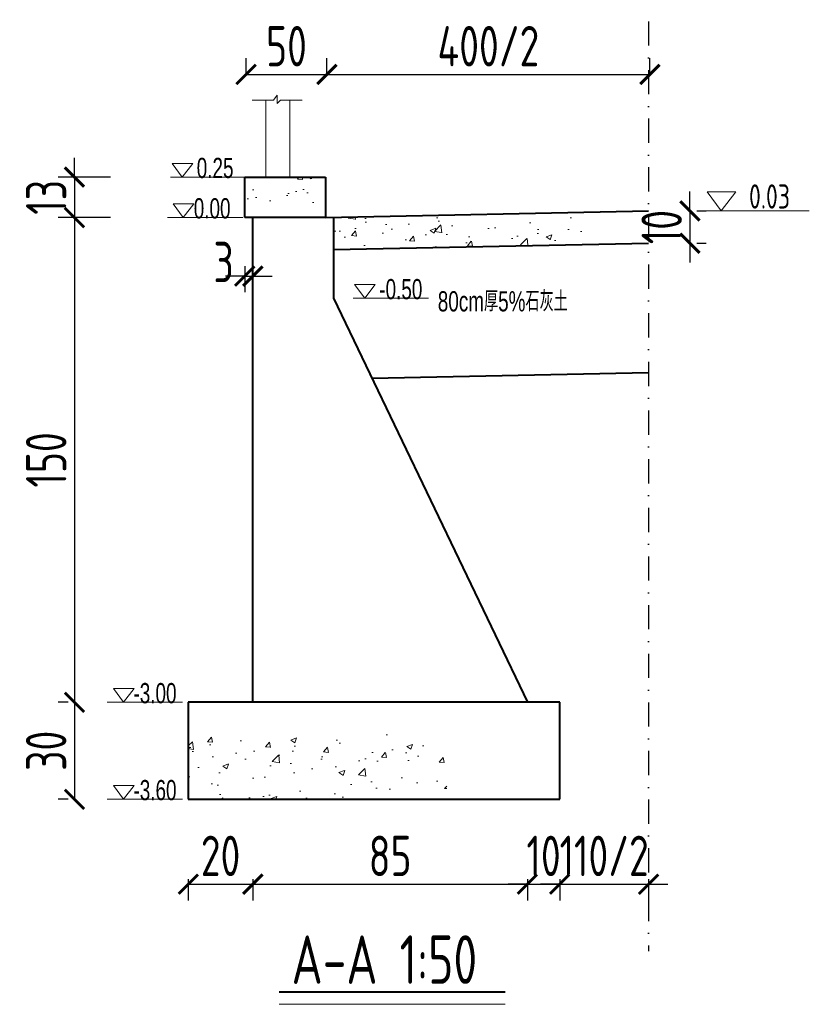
# Model space of a CAD drawing. Header units: inches. Extents: x 97745 to 142261, y 62673 to 100665.
# Tile 71 of 148: x 114188 to 114677, y 84623 to 85232. Entities that reach past the tile are written whole.
import ezdxf

# ---------------------------------------------------------------- set-up
doc = ezdxf.new("R2010")
doc.units = ezdxf.units.IN
doc.header["$MEASUREMENT"] = 0
doc.linetypes.add('DASHDOTX2', pattern=[2, 1, -0.5, 0, -0.5])
doc.layers.get('0').update_dxf_attribs({"lineweight": 15})
for name, color, linetype, lineweight in [('BM1', 7, 'Continuous', 15), ('文字', 7, 'Continuous', 20), ('轮廓线', 1, 'Continuous', 40)]:
    doc.layers.add(name, color=color, linetype=linetype, lineweight=lineweight)
doc.layers.add('轴线', color=3, linetype='DASHDOTX2')
doc.styles.add('HZTXT', font='tssdeng.shx', dxfattribs={"width": 0.75, "bigfont": 'hztxt.shx'})
doc.styles.get("Standard").update_dxf_attribs({"font": 'hztxt_e.shx', "width": 0.7, "bigfont": 'hztxt.shx'})
doc.dimstyles.new('3', dxfattribs={"dimtxt": 25, "dimasz": 12, "dimexe": 10, "dimexo": 30, "dimgap": 5, "dimtad": 1, "dimdec": 0, "dimzin": 0, "dimdsep": 46, "dimtxsty": 'HZTXT', "dimblk": 'ARCHTICK', "dimcen": 0, "dimclrt": 7, "dimazin": 2, "dimtfac": 1, "dimtdec": 0, "dimtix": 1, "dimtmove": 2, "dimatfit": 3, "dimfxl": 250, "dimtolj": 1, "dimtzin": 0, "dimarcsym": 0})

# ---------------------------------------------------------------- blocks, each defined once
blk = doc.blocks.new('_ArchTick')
at = {"color": 0, "linetype": 'ByBlock', "const_width": 0.15}
blk.add_lwpolyline([(-0.5, -0.5), (0.5, 0.5)], dxfattribs=at)
blk = doc.blocks.new('*D512')
at = {"color": 0, "lineweight": -2}
for p, q in [((114292.76, 84700.12), (114292.76, 84687.02)), ((114332.76, 84700.12), (114332.76, 84687.02)), ((114292.76, 84697.02), (114332.76, 84697.02))]:
    blk.add_line(p, q, dxfattribs=at)
at = {"color": 0, "lineweight": -2, "xscale": 12, "yscale": 12, "zscale": 12, "rotation": 180}
blk.add_blockref('_ArchTick', (114292.76, 84697.02), dxfattribs=at)
at = {"color": 0, "lineweight": -2, "xscale": 12, "yscale": 12, "zscale": 12}
blk.add_blockref('_ArchTick', (114332.76, 84697.02), dxfattribs=at)
at = {"color": 7, "insert": (114312.76, 84714.52), "char_height": 25, "attachment_point": 5, "style": 'HZTXT'}
blk.add_mtext('\\A1;20', dxfattribs=at)
blk = doc.blocks.new('*D513')
at = {"color": 0, "lineweight": -2}
for p, q in [((114332.76, 84700.12), (114332.76, 84687.02)), ((114502.76, 84700.12), (114502.76, 84687.02)), ((114332.76, 84697.02), (114502.76, 84697.02))]:
    blk.add_line(p, q, dxfattribs=at)
at = {"color": 0, "lineweight": -2, "xscale": 12, "yscale": 12, "zscale": 12, "rotation": 180}
blk.add_blockref('_ArchTick', (114332.76, 84697.02), dxfattribs=at)
at = {"color": 0, "lineweight": -2, "xscale": 12, "yscale": 12, "zscale": 12}
blk.add_blockref('_ArchTick', (114502.76, 84697.02), dxfattribs=at)
at = {"color": 7, "insert": (114417.76, 84714.52), "char_height": 25, "attachment_point": 5, "style": 'HZTXT'}
blk.add_mtext('\\A1;85', dxfattribs=at)
blk = doc.blocks.new('*D514')
at = {"color": 0, "lineweight": -2}
for p, q in [((114502.76, 84700.12), (114502.76, 84687.02)), ((114522.76, 84700.12), (114522.76, 84687.02)), ((114502.76, 84697.02), (114490.76, 84697.02)), ((114502.76, 84697.02), (114522.76, 84697.02)), ((114522.76, 84697.02), (114534.76, 84697.02))]:
    blk.add_line(p, q, dxfattribs=at)
at = {"color": 0, "lineweight": -2, "xscale": 12, "yscale": 12, "zscale": 12}
blk.add_blockref('_ArchTick', (114502.76, 84697.02), dxfattribs=at)
at = {"color": 0, "lineweight": -2, "xscale": 12, "yscale": 12, "zscale": 12, "rotation": 180}
blk.add_blockref('_ArchTick', (114522.76, 84697.02), dxfattribs=at)
at = {"color": 7, "insert": (114512.76, 84714.52), "char_height": 25, "attachment_point": 5, "style": 'HZTXT'}
blk.add_mtext('\\A1;10', dxfattribs=at)
blk = doc.blocks.new('*D515')
at = {"color": 0, "lineweight": -2}
for p, q in [((114222.29, 85134.56), (114222.29, 85146.56)), ((114244.69, 85134.56), (114212.29, 85134.56)), ((114222.29, 85134.56), (114222.29, 85109.56)), ((114244.69, 85109.56), (114212.29, 85109.56)), ((114222.29, 85109.56), (114222.29, 85097.56))]:
    blk.add_line(p, q, dxfattribs=at)
at = {"color": 0, "lineweight": -2, "xscale": 12, "yscale": 12, "zscale": 12}
for p, rotation in [((114222.29, 85134.56), 270), ((114222.29, 85109.56), 90)]:
    blk.add_blockref('_ArchTick', p, dxfattribs=dict(at, rotation=rotation))
at = {"color": 7, "insert": (114204.79, 85122.06), "char_height": 25, "attachment_point": 5, "rotation": 90, "style": 'HZTXT'}
blk.add_mtext('\\A1;13', dxfattribs=at)
blk = doc.blocks.new('*D516')
at = {"color": 0, "lineweight": -2}
for p, q in [((114218.49, 85109.56), (114212.29, 85109.56)), ((114222.29, 85109.56), (114222.29, 84809.56)), ((114218.49, 84809.56), (114212.29, 84809.56))]:
    blk.add_line(p, q, dxfattribs=at)
at = {"color": 0, "lineweight": -2, "xscale": 12, "yscale": 12, "zscale": 12}
for p, rotation in [((114222.29, 85109.56), 90), ((114222.29, 84809.56), 270)]:
    blk.add_blockref('_ArchTick', p, dxfattribs=dict(at, rotation=rotation))
at = {"color": 7, "insert": (114204.79, 84959.56), "char_height": 25, "attachment_point": 5, "rotation": 90, "style": 'HZTXT'}
blk.add_mtext('\\A1;150', dxfattribs=at)
blk = doc.blocks.new('*D517')
at = {"color": 0, "lineweight": -2}
for p, q in [((114218.49, 84809.56), (114212.29, 84809.56)), ((114222.29, 84809.56), (114222.29, 84749.56)), ((114218.49, 84749.56), (114212.29, 84749.56))]:
    blk.add_line(p, q, dxfattribs=at)
at = {"color": 0, "lineweight": -2, "xscale": 12, "yscale": 12, "zscale": 12}
for p, rotation in [((114222.29, 84809.56), 90), ((114222.29, 84749.56), 270)]:
    blk.add_blockref('_ArchTick', p, dxfattribs=dict(at, rotation=rotation))
at = {"color": 7, "insert": (114204.79, 84779.56), "char_height": 25, "attachment_point": 5, "rotation": 90, "style": 'HZTXT'}
blk.add_mtext('\\A1;30', dxfattribs=at)
blk = doc.blocks.new('三角形')
at = {"layer": '轮廓线', "color": 0, "lineweight": 20}
for p, q in [((24441.9, 199232.1), (24477.5, 199232.1)), ((24459.3, 199208.6), (24441.9, 199232.1)), ((24477.5, 199232.1), (24459.3, 199208.6))]:
    blk.add_line(p, q, dxfattribs=at)
blk = doc.blocks.new('*D521')
at = {"color": 0, "lineweight": -2}
for p, q in [((114603.39, 85113.65), (114603.39, 85125.65)), ((114603.39, 85113.65), (114603.39, 85093.65)), ((114607.76, 85113.65), (114613.39, 85113.65)), ((114603.39, 85093.65), (114603.39, 85081.65)), ((114607.76, 85093.65), (114613.39, 85093.65))]:
    blk.add_line(p, q, dxfattribs=at)
at = {"color": 0, "lineweight": -2, "xscale": 12, "yscale": 12, "zscale": 12}
for p, rotation in [((114603.39, 85113.65), 270), ((114603.39, 85093.65), 90)]:
    blk.add_blockref('_ArchTick', p, dxfattribs=dict(at, rotation=rotation))
at = {"color": 7, "insert": (114585.89, 85103.65), "char_height": 25, "attachment_point": 5, "rotation": 90, "style": 'HZTXT'}
blk.add_mtext('\\A1;10', dxfattribs=at)
blk = doc.blocks.new('*D518')
at = {"color": 0, "lineweight": -2}
for p, q in [((114328.59, 85198.28), (114328.59, 85208.08)), ((114378.59, 85198.28), (114378.59, 85208.08)), ((114328.59, 85198.08), (114378.59, 85198.08))]:
    blk.add_line(p, q, dxfattribs=at)
at = {"color": 0, "lineweight": -2, "xscale": 12, "yscale": 12, "zscale": 12, "rotation": 180}
blk.add_blockref('_ArchTick', (114328.59, 85198.08), dxfattribs=at)
at = {"color": 0, "lineweight": -2, "xscale": 12, "yscale": 12, "zscale": 12}
blk.add_blockref('_ArchTick', (114378.59, 85198.08), dxfattribs=at)
at = {"color": 7, "insert": (114353.59, 85215.58), "char_height": 25, "attachment_point": 5, "style": 'HZTXT'}
blk.add_mtext('\\A1;50', dxfattribs=at)
blk = doc.blocks.new('*D522')
at = {"color": 0, "lineweight": -2}
for p, q in [((114327.76, 85079.56), (114327.76, 85063.28)), ((114332.76, 85079.56), (114332.76, 85063.28)), ((114327.76, 85073.28), (114315.76, 85073.28)), ((114327.76, 85073.28), (114332.76, 85073.28)), ((114332.76, 85073.28), (114344.76, 85073.28))]:
    blk.add_line(p, q, dxfattribs=at)
at = {"color": 0, "lineweight": -2, "xscale": 12, "yscale": 12, "zscale": 12}
blk.add_blockref('_ArchTick', (114327.76, 85073.28), dxfattribs=at)
at = {"color": 0, "lineweight": -2, "xscale": 12, "yscale": 12, "zscale": 12, "rotation": 180}
blk.add_blockref('_ArchTick', (114332.76, 85073.28), dxfattribs=at)
at = {"color": 7, "insert": (114314.66, 85082.03), "char_height": 25, "attachment_point": 5, "style": 'HZTXT'}
blk.add_mtext('\\A1;3', dxfattribs=at)
blk = doc.blocks.new('*D519')
at = {"color": 0, "lineweight": -2}
for p, q in [((114378.59, 85198.28), (114378.59, 85208.08)), ((114578.59, 85198.28), (114578.59, 85208.08)), ((114378.59, 85198.08), (114578.59, 85198.08))]:
    blk.add_line(p, q, dxfattribs=at)
at = {"color": 0, "lineweight": -2, "xscale": 12, "yscale": 12, "zscale": 12, "rotation": 180}
blk.add_blockref('_ArchTick', (114378.59, 85198.08), dxfattribs=at)
at = {"color": 0, "lineweight": -2, "xscale": 12, "yscale": 12, "zscale": 12}
blk.add_blockref('_ArchTick', (114578.59, 85198.08), dxfattribs=at)
at = {"color": 7, "insert": (114478.59, 85215.58), "char_height": 25, "attachment_point": 5, "style": 'HZTXT'}
blk.add_mtext('\\A1;400/2', dxfattribs=at)
blk = doc.blocks.new('*D520')
at = {"color": 0, "lineweight": -2}
for p, q in [((114522.76, 84700.12), (114522.76, 84687.02)), ((114577.76, 84700.12), (114577.76, 84687.02)), ((114522.76, 84697.02), (114510.76, 84697.02)), ((114522.76, 84697.02), (114577.76, 84697.02)), ((114577.76, 84697.02), (114589.76, 84697.02))]:
    blk.add_line(p, q, dxfattribs=at)
at = {"color": 0, "lineweight": -2, "xscale": 12, "yscale": 12, "zscale": 12}
blk.add_blockref('_ArchTick', (114522.76, 84697.02), dxfattribs=at)
at = {"color": 0, "lineweight": -2, "xscale": 12, "yscale": 12, "zscale": 12, "rotation": 180}
blk.add_blockref('_ArchTick', (114577.76, 84697.02), dxfattribs=at)
at = {"color": 7, "insert": (114550.26, 84714.52), "char_height": 25, "attachment_point": 5, "style": 'HZTXT'}
blk.add_mtext('\\A1;110/2', dxfattribs=at)

msp = doc.modelspace()

# ---------------------------------------------------------------- hatches: boundary and pattern name
h = msp.add_hatch()
h.set_pattern_fill('AR-CONC', color=256, scale=5, style=0)
h.set_pattern_definition([(50, (67274.7, -15390.647), (35.863009, -3.137607), [3.75, -41.25]), (355, (67274.7, -15390.647), (-6.937567, 37.609607), [3, -33]), (100.4514, (67277.69, -15390.91), (28.925469, 34.471977), [3.18701, -35.057106]), (46.1842, (67274.7, -15380.647), (53.362052, -8.27595), [5.625, -61.875]), (96.6356, (67279.147, -15381.337), (46.733135, 48.705894), [4.780514, -52.58565]), (351.1842, (67274.7, -15380.647), (46.733097, 48.70593), [4.5, -49.5]), (21, (67279.7, -15383.147), (29.8453526, -20.1309445), [3.75, -41.25]), (326, (67279.7, -15383.147), (12.165767, 36.257502), [3, -33]), (71.4514, (67282.187, -15384.825), (42.011131, 16.126525), [3.18701, -35.057106]), (37.5, (67274.7, -15390.647), (0.6079928, 16.6446927), [0, -32.6, 0, -33.5, 0, -33.125]), (7.5, (67274.7, -15390.647), (13.153477, 19.7205856), [0, -19.1, 0, -31.85, 0, -12.625]), (327.5, (67263.55, -15390.647), (26.6911218, -1.1277436), [0, -12.5, 0, -39, 0, -51.75]), (317.5, (67258.55, -15390.647), (29.1593085, 5.005249), [0, -16.25, 0, -25.9, 0, -36.75])])
h.paths.add_polyline_path([(114327.765, 85134.56), (114327.765, 85109.56), (114332.765, 85109.56), (114377.765, 85109.56), (114377.765, 85134.56)])
h = msp.add_hatch()
h.set_pattern_fill('AR-CONC', color=256, scale=5, style=0)
h.set_pattern_definition([(50, (67274.7, -13905.647), (35.863009, -3.137607), [3.75, -41.25]), (355, (67274.7, -13905.647), (-6.937567, 37.609607), [3, -33]), (100.4514, (67277.69, -13905.91), (28.925469, 34.471977), [3.18701, -35.057106]), (46.1842, (67274.7, -13895.647), (53.362052, -8.27595), [5.625, -61.875]), (96.6356, (67279.147, -13896.337), (46.733135, 48.705894), [4.780514, -52.58565]), (351.1842, (67274.7, -13895.647), (46.733097, 48.70593), [4.5, -49.5]), (21, (67279.7, -13898.147), (29.845353, -20.1309445), [3.75, -41.25]), (326, (67279.7, -13898.147), (12.165767, 36.257502), [3, -33]), (71.4514, (67282.187, -13899.825), (42.011131, 16.126525), [3.18701, -35.057106]), (37.5, (67274.7, -13905.647), (0.6079928, 16.6446927), [0, -32.6, 0, -33.5, 0, -33.125]), (7.5, (67274.7, -13905.647), (13.153477, 19.7205856), [0, -19.1, 0, -31.85, 0, -12.625]), (327.5, (67263.55, -13905.647), (26.6911218, -1.1277436), [0, -12.5, 0, -39, 0, -51.75]), (317.5, (67258.55, -13905.647), (29.1593085, 5.005249), [0, -16.25, 0, -25.9, 0, -36.75])])
h.paths.add_polyline_path([(114540.225, 85103.492), (114538.833, 85104.78), (114542.056, 85104.78), (114540.225, 85106.197), (114540.225, 85113.669), (114382.765, 85109.686), (114382.765, 85089.686), (114540.225, 85093.669)])
h = msp.add_hatch()
h.set_pattern_fill('AR-CONC', color=256, scale=5, style=0)
h.set_pattern_definition([(50, (67274.7, -13745.647), (35.863009, -3.137607), [3.75, -41.25]), (355, (67274.7, -13745.647), (-6.937567, 37.609607), [3, -33]), (100.4514, (67277.69, -13745.91), (28.925469, 34.471977), [3.18701, -35.057106]), (46.1842, (67274.7, -13735.647), (53.362052, -8.27595), [5.625, -61.875]), (96.6356, (67279.147, -13736.337), (46.733135, 48.705894), [4.780514, -52.58565]), (351.1842, (67274.7, -13735.647), (46.733097, 48.70593), [4.5, -49.5]), (21, (67279.7, -13738.147), (29.845353, -20.1309445), [3.75, -41.25]), (326, (67279.7, -13738.147), (12.165767, 36.257502), [3, -33]), (71.4514, (67282.187, -13739.825), (42.011131, 16.126525), [3.18701, -35.057106]), (37.5, (67274.7, -13745.647), (0.6079928, 16.6446927), [0, -32.6, 0, -33.5, 0, -33.125]), (7.5, (67274.7, -13745.647), (13.153477, 19.7205856), [0, -19.1, 0, -31.85, 0, -12.625]), (327.5, (67263.55, -13745.647), (26.6911218, -1.1277436), [0, -12.5, 0, -39, 0, -51.75]), (317.5, (67258.55, -13745.647), (29.1593085, 5.005249), [0, -16.25, 0, -25.9, 0, -36.75])])
h.paths.add_polyline_path([(114292.765, 84789.56), (114292.765, 84749.56), (114452.765, 84749.56), (114452.765, 84789.56)])

# ---------------------------------------------------------------- linework, layer by layer
for p, q in [((114340.756, 85182.22), (114332.416, 85182.22)), ((114332.416, 85182.22), (114345.613, 85182.22)), ((114340.756, 85134.56), (114340.756, 85182.22)), ((114345.613, 85182.22), (114347.843, 85185.301)), ((114347.843, 85185.301), (114347.843, 85180.174)), ((114347.843, 85180.174), (114349.949, 85182.22)), ((114349.949, 85182.22), (114363.209, 85182.22)), ((114355.756, 85134.56), (114355.756, 85182.22)), ((114328.412, 85134.56), (114281.778, 85134.56)), ((114326.566, 85109.56), (114279.933, 85109.56)), ((114441.44, 85059.56), (114394.807, 85059.56)), ((114289.228, 84809.56), (114242.595, 84809.56)), ((114289.228, 84749.56), (114242.595, 84749.56)), ((114349.059, 84622.689), (114488.899, 84622.689))]:
    msp.add_line(p, q)
at = {"layer": 'BM1'}
msp.add_lwpolyline([(114382.765, 85059.56), (114382.765, 85109.662), (114377.765, 85109.56), (114332.765, 85109.56), (114332.765, 84809.56), (114502.765, 84809.56)], close=True, dxfattribs=at)
at = {"layer": '文字', "ltscale": 0.5}
msp.add_line((114677.307, 85113.669), (114612.741, 85113.669), dxfattribs=at)
at = {"layer": '轮廓线'}
for p, q in [((114327.765, 85109.56), (114327.765, 85134.56)), ((114327.765, 85134.56), (114377.765, 85134.56)), ((114377.765, 85134.56), (114377.765, 85109.56)), ((114377.765, 85109.56), (114577.765, 85113.652)), ((114377.765, 85109.56), (114327.765, 85109.56)), ((114332.765, 84809.56), (114332.765, 85109.56)), ((114382.765, 85109.56), (114382.765, 85059.56)), ((114382.765, 85089.686), (114577.765, 85093.652)), ((114382.765, 85059.56), (114502.765, 84809.56)), ((114406.48, 85010.152), (114577.765, 85013.635)), ((114522.765, 84809.56), (114292.765, 84809.56)), ((114292.765, 84809.56), (114292.765, 84749.56)), ((114522.765, 84749.56), (114522.765, 84809.56)), ((114292.765, 84749.56), (114522.765, 84749.56)), ((114349.059, 84630.482), (114488.899, 84630.482))]:
    msp.add_line(p, q, dxfattribs=at)
at = {"layer": '轴线', "ltscale": 15}
msp.add_line((114577.765, 85230.948), (114577.765, 84655.62), dxfattribs=at)

# ---------------------------------------------------------------- block references
at = {"xscale": 0.3600000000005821, "yscale": 0.3600000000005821, "zscale": 0.36}
for p in [(105483.649, 13419.481), (105484.303, 13394.481), (105596.677, 13344.481), (105447.325, 13094.481), (105447.325, 13034.481)]:
    msp.add_blockref('三角形', p, dxfattribs=at)
at = {"layer": '轮廓线', "color": 0, "xscale": 0.5, "yscale": 0.5, "zscale": 0.5}
msp.add_blockref('三角形', (102393.156, -14490.607), dxfattribs=at)

# ---------------------------------------------------------------- texts
at = {"width": 0.7}
for s, p in [('0.25', (114298.011, 85133.998)), ('0.00', (114296.166, 85108.998)), ('-0.50', (114411.04, 85058.998)), ('80cm厚5%%%石灰土', (114447.271, 85051.462)), ('-3.00', (114258.828, 84808.998)), ('-3.60', (114258.828, 84748.998))]:
    msp.add_text(s, height=12.5, dxfattribs=at).set_placement(p)
at = {"layer": '文字', "ltscale": 0.5, "style": 'HZTXT', "width": 0.75}
msp.add_text('0.03', height=15, dxfattribs=at).set_placement((114639.946, 85115.084))
at = {"layer": '文字', "style": 'HZTXT', "width": 0.75}
msp.add_text('A-A 1:50', height=30, dxfattribs=at).set_placement((114356.73, 84635.36))

# ---------------------------------------------------------------- dimensions: what is measured, and where the dimension line sits
for base, p1, p2, text, picture, middle in [((114378.587, 85198.078), (114328.587, 85168.276), (114378.587, 85168.276), '50', '*D518', (114353.587, 85215.578)), ((114578.587, 85198.078), (114378.587, 85168.276), (114578.587, 85168.276), '400/2', '*D519', (114478.587, 85215.578)), ((114577.765, 84697.023), (114522.765, 84730.123), (114577.765, 84730.123), '110/2', '*D520', (114550.265, 84714.523))]:
    dim = msp.add_linear_dim(base=base, p1=p1, p2=p2, text=text, dimstyle='3', override={"dimlfac": 0.5})
    dim.commit()
    dim.dimension.update_dxf_attribs({"geometry": picture, "text_midpoint": middle})
for base, p1, p2, picture, middle in [((114222.293033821, 85109.559523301), (114274.688384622, 85134.559523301), (114274.688384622, 85109.559523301), '*D515', (114204.793033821, 85122.059523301)), ((114222.293, 84809.56), (114248.491, 85109.56), (114248.491, 84809.56), '*D516', (114204.793, 84959.56)), ((114222.293, 84749.56), (114248.491, 84809.56), (114248.491, 84749.56), '*D517', (114204.793, 84779.56))]:
    dim = msp.add_linear_dim(base=base, p1=p1, p2=p2, angle=90, dimstyle='3', override={"dimlfac": 0.5})
    dim.commit()
    dim.dimension.update_dxf_attribs({"geometry": picture, "text_midpoint": middle})
dim = msp.add_aligned_dim(p1=(114577.765, 85113.652), p2=(114577.765, 85093.652), distance=25.624, dimstyle='3', override={"dimlfac": 0.5})
dim.commit()
dim.dimension.update_dxf_attribs({"geometry": '*D521', "text_midpoint": (114585.888, 85103.652)})
dim = msp.add_linear_dim(base=(114332.764533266, 85073.27747882), p1=(114327.764533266, 85109.559523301), p2=(114332.764533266, 85109.559523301), dimstyle='3', override={"dimlfac": 0.5})
dim.commit()
dim.dimension.update_dxf_attribs({"geometry": '*D522', "text_midpoint": (114314.659704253, 85082.02747882), "dimtype": 160})
for base, p1, p2, picture, middle in [((114332.765, 84697.023), (114292.765, 84730.123), (114332.765, 84730.123), '*D512', (114312.765, 84714.523)), ((114502.765, 84697.023), (114332.765, 84730.123), (114502.765, 84730.123), '*D513', (114417.765, 84714.523)), ((114522.765, 84697.023), (114502.765, 84730.123), (114522.765, 84730.123), '*D514', (114512.765, 84714.523))]:
    dim = msp.add_linear_dim(base=base, p1=p1, p2=p2, dimstyle='3', override={"dimlfac": 0.5})
    dim.commit()
    dim.dimension.update_dxf_attribs({"geometry": picture, "text_midpoint": middle})

doc.saveas('drawing.dxf')
